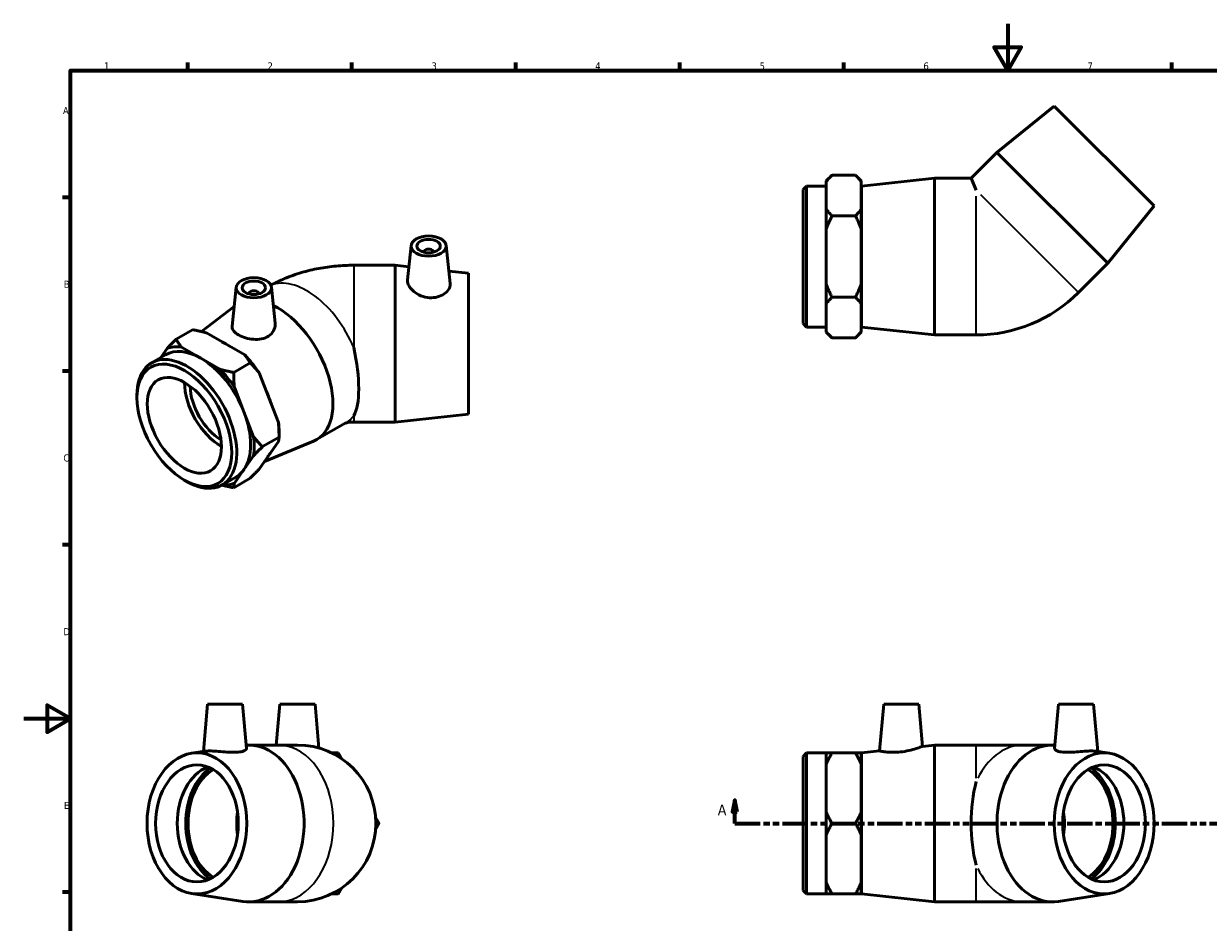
# Model space of a CAD drawing. Header units: millimetres. Extents: x 0 to 903, y -168 to 594.
# Tile 2 of 3: x 0 to 506, y 210 to 594. Entities that reach past the tile are written whole.
import ezdxf

# ---------------------------------------------------------------- set-up
doc = ezdxf.new("R2010")
doc.units = ezdxf.units.MM
doc.linetypes.add('DOUBLE_DASH_CHAIN', pattern=[1.2403, 0.6614, -0.0827, 0.1654, -0.0827, 0.1654, -0.0827])
for name, color, linetype, lineweight in [('Border (ANSI)', 7, 'Continuous', 70), ('Section Line (ANSI)', 7, 'DOUBLE_DASH_CHAIN', 70), ('Visible (ANSI)', 7, 'Continuous', 50), ('Visible Narrow (ANSI)', 7, 'Continuous', 35)]:
    doc.layers.add(name, color=color, linetype=linetype, lineweight=lineweight)
doc.styles.add('Label Text (ANSI)', font='tahoma.ttf')
doc.styles.add('Note Text (ANSI)', font='tahoma.ttf')

# ---------------------------------------------------------------- blocks, each defined once
blk = doc.blocks.new('Borders Default Border')
at = {"layer": 'Border (ANSI)'}
for p, q in [((70.08, 574), (70.08, 577.45)), ((140.17, 574), (140.17, 577.45)), ((210.25, 574), (210.25, 577.45)), ((280.33, 574), (280.33, 577.45)), ((350.42, 574), (350.42, 577.45)), ((490.58, 574), (490.58, 577.45)), ((20, 519.75), (16.55, 519.75)), ((20, 445.5), (16.55, 445.5)), ((20, 371.25), (16.55, 371.25)), ((20, 222.75), (16.55, 222.75))]:
    blk.add_line(p, q, dxfattribs=at)
at = {"layer": 'Border (ANSI)', "flags": 128}
for points in [[(420.5, 594), (420.5, 574), (414.73, 584), (426.27, 584), (420.5, 574)], [(20, 20), (20, 574), (821, 574), (821, 20), (20, 20)], [(0, 297), (20, 297), (10, 302.77), (10, 291.23), (20, 297)]]:
    blk.add_lwpolyline(points, dxfattribs=at)
at = {"layer": 'Border (ANSI)', "color": 230, "true_color": 0xff0080, "char_height": 3.05, "attachment_point": 7, "style": 'Note Text (ANSI)'}
for s, insert in [('1', (34.35, 574.4)), ('2', (104.2, 574.4)), ('3', (174.26, 574.34)), ('4', (244.23, 574.4)), ('5', (314.48, 574.34)), ('6', (384.49, 574.34)), ('7', (454.6, 574.4)), ('A', (16.78, 555.35)), ('B', (17.15, 481.1)), ('C', (16.95, 406.8)), ('D', (16.96, 332.6)), ('E', (17.21, 258.35))]:
    blk.add_mtext(s, dxfattribs=dict(at, insert=insert))
blk = doc.blocks.new('2dTransSection0')
at = {"layer": 'Section Line (ANSI)', "linetype": 'Continuous'}
for p, q in [((303.96, 262.18), (302.96, 257.18)), ((303.96, 257.18), (303.96, 262.18)), ((304.96, 257.18), (303.96, 262.18)), ((598.47, 262.18), (597.47, 257.18)), ((598.47, 257.18), (598.47, 262.18)), ((599.47, 257.18), (598.47, 262.18)), ((302.96, 257.18), (304.96, 257.18)), ((303.96, 252.18), (303.96, 257.18)), ((597.47, 257.18), (599.47, 257.18)), ((598.47, 252.18), (598.47, 257.18)), ((303.96, 252.18), (314.63, 252.18)), ((587.8, 252.18), (598.47, 252.18))]:
    blk.add_line(p, q, dxfattribs=at)
at = {"layer": 'Section Line (ANSI)', "linetype": 'DOUBLE_DASH_CHAIN', "ltscale": 16.346291}
blk.add_line((303.96, 252.18), (598.47, 252.18), dxfattribs=at)
at = {"layer": 'Section Line (ANSI)', "linetype": 'Continuous', "flags": 128}
for points in [[(304.96, 257.18), (303.96, 262.18), (302.96, 257.18), (304.96, 257.18)], [(599.47, 257.18), (598.47, 262.18), (597.47, 257.18), (599.47, 257.18)]]:
    blk.add_lwpolyline(points, dxfattribs=at)
at = {"layer": 'Section Line (ANSI)'}
for points in [[(304.96, 257.18), (303.96, 262.18), (302.96, 257.18), (304.96, 257.18)], [(599.47, 257.18), (598.47, 262.18), (597.47, 257.18), (599.47, 257.18)]]:
    blk.add_solid(points, dxfattribs=at)
at = {"layer": 'Section Line (ANSI)', "char_height": 4.57, "attachment_point": 7, "style": 'Label Text (ANSI)'}
for insert in [(296.6, 255.68), (601.94, 255.68)]:
    blk.add_mtext('A', dxfattribs=dict(at, insert=insert))

msp = doc.modelspace()

# ---------------------------------------------------------------- linework, layer by layer
at = {"layer": 'Visible (ANSI)'}
for p, q in [((440.393, 558.737), (415.927, 539.008)), ((440.393, 558.737), (483.031, 516.098)), ((415.927, 539.008), (404.89, 527.971)), ((415.927, 539.008), (463.303, 491.632)), ((342.931, 526.786), (345.431, 529.286)), ((342.931, 526.786), (342.931, 526.396)), ((355.431, 529.286), (345.431, 529.286)), ((357.931, 526.786), (355.431, 529.286)), ((357.931, 526.396), (357.931, 526.786)), ((358.031, 524.621), (389.281, 527.971)), ((389.281, 460.971), (389.281, 527.971)), ((389.281, 527.971), (404.89, 527.971)), ((404.89, 527.971), (407.031, 522.802)), ((333.031, 523.121), (334.531, 524.621)), ((333.031, 465.821), (333.031, 523.121)), ((334.531, 524.621), (334.531, 464.321)), ((334.531, 524.621), (342.931, 524.621)), ((342.931, 520.582), (342.931, 526.396)), ((357.931, 514.769), (357.931, 526.396)), ((358.031, 464.321), (358.031, 524.621)), ((342.931, 514.769), (342.931, 520.582)), ((357.931, 519.471), (358.031, 519.471)), ((342.931, 514.769), (342.931, 506.098)), ((355.431, 511.878), (345.431, 511.878)), ((357.931, 506.098), (357.931, 514.769)), ((483.031, 516.098), (463.303, 491.632)), ((342.931, 494.471), (342.931, 506.098)), ((357.931, 482.844), (357.931, 506.098)), ((165.552, 499.21), (163.975, 484.499)), ((171.038, 496.491), (171.038, 496.305)), ((175.038, 496.491), (175.038, 496.305)), ((180.524, 499.21), (182.272, 482.901)), ((342.931, 482.844), (342.931, 494.471)), ((463.303, 491.632), (450.752, 479.081)), ((158.773, 490.749), (141.023, 490.749)), ((158.773, 490.749), (158.773, 423.749)), ((164.578, 490.126), (158.773, 490.749)), ((190.023, 487.399), (181.694, 488.291)), ((190.023, 487.399), (190.023, 427.099)), ((90.866, 481.395), (89.079, 464.721)), ((105.838, 481.395), (107.485, 466.034)), ((342.931, 482.844), (342.931, 474.174)), ((357.931, 474.174), (357.931, 482.844)), ((96.352, 478.676), (96.352, 478.49)), ((100.352, 478.676), (100.352, 478.49)), ((355.431, 477.064), (345.431, 477.064)), ((76.026, 462.376), (89.972, 473.055)), ((342.931, 468.361), (342.931, 474.174)), ((357.931, 462.547), (357.931, 474.174)), ((333.031, 465.821), (334.531, 464.321)), ((342.931, 462.547), (342.931, 468.361)), ((357.931, 469.471), (358.031, 469.471)), ((72.195, 463.196), (65.124, 459.124)), ((94.493, 452.392), (78.05, 461.86)), ((334.531, 464.321), (342.931, 464.321)), ((342.931, 462.547), (342.931, 462.157)), ((342.931, 462.157), (345.431, 459.657)), ((357.931, 462.157), (355.431, 459.657)), ((357.931, 462.157), (357.931, 462.547)), ((358.031, 464.321), (389.281, 460.971)), ((389.281, 460.971), (407.031, 460.971)), ((75.665, 451.018), (67.443, 455.753)), ((355.431, 459.657), (345.431, 459.657)), ((54.679, 449.076), (60.619, 452.497)), ((61.312, 455.191), (58.616, 451.343)), ((83.886, 446.284), (75.665, 451.018)), ((96.812, 449.02), (89.741, 444.948)), ((108.845, 423.57), (100.624, 444.769)), ((94.128, 428.061), (90.017, 438.661)), ((48.406, 434.004), (48.406, 435.226)), ((98.238, 417.462), (94.128, 428.061)), ((190.023, 427.099), (158.773, 423.749)), ((125.157, 416.212), (137.708, 423.44)), ((158.773, 423.749), (141.023, 423.749)), ((100.624, 403.655), (108.845, 415.385)), ((109.121, 417.283), (102.05, 413.211)), ((102.917, 406.928), (123.834, 415.562)), ((109.121, 419.319), (109.121, 417.283)), ((94.128, 403.412), (98.238, 409.277)), ((84.771, 396.821), (90.711, 400.242)), ((90.017, 397.548), (94.128, 403.412)), ((68.586, 398.96), (69.643, 398.347)), ((96.812, 399.722), (89.741, 395.65)), ((78.553, 303.177), (76.78, 282.92)), ((78.553, 303.177), (93.553, 303.177)), ((93.553, 303.177), (95.214, 284.194)), ((109.489, 303.177), (107.958, 285.677)), ((109.489, 303.177), (124.489, 303.177)), ((124.489, 303.177), (126.131, 284.406)), ((367.516, 303.177), (365.764, 283.156)), ((367.516, 303.177), (382.516, 303.177)), ((382.516, 303.177), (384.096, 285.121)), ((442.202, 303.177), (440.541, 284.194)), ((442.202, 303.177), (457.202, 303.177)), ((457.202, 303.177), (458.974, 282.92)), ((96.14, 285.677), (108.691, 285.677)), ((116.989, 285.677), (108.691, 285.677)), ((384.096, 285.121), (389.281, 285.677)), ((389.281, 218.677), (389.281, 285.677)), ((389.281, 285.677), (407.031, 285.677)), ((427.064, 285.677), (407.031, 285.677)), ((439.615, 285.677), (427.064, 285.677)), ((71.757, 282.154), (77.588, 283.043)), ((333.031, 280.827), (334.531, 282.327)), ((333.031, 223.527), (333.031, 280.827)), ((334.531, 282.327), (334.531, 222.027)), ((334.531, 282.327), (342.931, 282.327)), ((342.931, 282.327), (342.931, 277.322)), ((355.431, 282.327), (345.431, 282.327)), ((357.931, 277.322), (357.931, 282.327)), ((358.031, 282.327), (365.764, 283.156)), ((358.031, 222.027), (358.031, 282.327)), ((463.997, 282.154), (458.167, 283.043)), ((342.931, 267.252), (342.931, 277.322)), ((357.931, 257.183), (357.931, 277.322)), ((357.931, 277.177), (358.031, 277.177)), ((342.931, 257.183), (342.931, 267.252)), ((342.931, 257.183), (342.931, 247.172)), ((357.931, 247.172), (357.931, 257.183)), ((355.431, 252.177), (345.431, 252.177)), ((342.931, 237.102), (342.931, 247.172)), ((357.931, 227.033), (357.931, 247.172)), ((342.931, 227.033), (342.931, 237.102)), ((333.031, 223.527), (334.531, 222.027)), ((342.931, 227.033), (342.931, 222.027)), ((357.931, 227.177), (358.031, 227.177)), ((357.931, 222.027), (357.931, 227.033)), ((71.757, 222.201), (93.601, 218.87)), ((96.14, 218.677), (108.691, 218.677)), ((108.691, 218.677), (116.989, 218.677)), ((334.531, 222.027), (342.931, 222.027)), ((355.431, 222.027), (345.431, 222.027)), ((358.031, 222.027), (389.281, 218.677)), ((389.281, 218.677), (407.031, 218.677)), ((407.031, 218.677), (427.064, 218.677)), ((439.615, 218.677), (427.064, 218.677)), ((463.997, 222.201), (442.154, 218.87))]:
    msp.add_line(p, q, dxfattribs=at)
for centre, radius, end in [((407.031, 522.802), 61.83, 315), ((116.989, 252.177), 33.5, 90)]:
    msp.add_arc(centre, radius, 270, end, dxfattribs=at)
for centre, major_axis, ratio in [((173.038, 498.944), (7.5, 0), 0.5758617), ((173.038, 498.944), (5, 0), 0.5758617), ((98.352, 481.129), (7.5, 0), 0.5758617), ((98.352, 481.129), (5, 0), 0.5758617), ((68.664, 422.338), (14.297, -24.828), 0.5780931), ((68.664, 422.338), (11.19, -19.431), 0.5780931), ((74.043, 252.177), (0, -30.15), 0.7071068), ((461.712, 252.177), (0, -30.15), 0.7071068), ((74.043, 252.177), (0, -25), 0.7071068), ((461.712, 252.177), (0, -25), 0.7071068)]:
    msp.add_ellipse(centre, major_axis=major_axis, ratio=ratio, dxfattribs=at)
for centre, major_axis, ratio, start_param, end_param in [((173.038, 496.491), (-2, 0), 0.5758617, 2.9729035, 6.4518745), ((98.352, 478.676), (-2, 0), 0.5758617, 2.9729035, 6.4518745), ((108.439, 445.243), (16.718, -29.031), 0.5780931, 6.2071638, 8.7157768), ((75.665, 426.369), (-16.126, 28.003), 0.5780931, 5.8677847, 6.1788545), ((86.342, 432.518), (15.046, -26.127), 0.5780931, 2.2768168, 2.4394396), ((69.725, 422.949), (15.046, -26.127), 0.5780931, 5.4958534, 10.2121098), ((75.665, 426.369), (-15.046, 26.127), 0.5780931, 5.4997209, 6.2831853), ((75.665, 426.369), (-15.046, 26.127), 0.5780931, 4.4525233, 5.4997209), ((86.271, 432.477), (16.126, -28.003), 0.5780931, 1.6789945, 1.9900643), ((129.288, 457.249), (8.924, -33.379), 0.3183383, 0.3092742, 1.4351963), ((75.665, 426.369), (-16.126, 28.003), 0.5780931, 4.8205872, 5.131657), ((84.574, 431.5), (-11.19, 19.431), 0.5780931, 0.7869209, 2.3546718), ((84.574, 431.5), (-9.482, 16.465), 0.5780931, 0.8013214, 2.3402712), ((86.342, 432.518), (15.046, -26.127), 0.5780931, 1.21577, 1.4060913), ((75.665, 426.369), (15.046, -26.127), 0.5780931, 0.2637331, 1.3109306), ((86.271, 432.477), (16.126, -28.003), 0.5780931, 0.7873319, 0.9428668), ((75.665, 426.369), (-16.126, 28.003), 0.5780931, 3.7733896, 4.0844594), ((86.342, 432.518), (15.046, -26.127), 0.5780931, 0.2143233, 0.3131429), ((75.665, 426.369), (15.046, -26.127), 0.5780931, 0, 0.2637331), ((75.665, 426.369), (16.126, -28.003), 0.5780931, 5.9151214, 6.1788545), ((96.14, 252.177), (0, 33.5), 0.7071068, 3.0341863, 6.3276567), ((439.615, 252.177), (0, -33.5), 0.7071068, 3.0971213, 6.3905917), ((83.282, 252.177), (0, -25), 0.7071068, 3.4059959, 6.018782), ((87.902, 252.177), (0, 26.389), 0.7071068, 0.4559984, 2.6855942), ((87.902, 252.177), (0, 25), 0.7071068, 0.4028046, 2.7387881), ((447.853, 252.177), (0, -25), 0.7071068, 0.4028046, 2.7387881), ((447.853, 252.177), (0, -26.389), 0.7071068, 0.4559984, 2.6855942), ((452.472, 252.177), (0, 25), 0.7071068, 3.4059959, 6.018782), ((418.766, 252.177), (0, -33.5), 0.4142136, 4.1494279, 5.27535), ((108.691, 252.177), (0, 25), 0.7071068, 1.3704615, 1.7711312), ((427.064, 252.177), (0, -25), 0.7071068, 1.3704615, 1.7711312)]:
    msp.add_ellipse(centre, major_axis=major_axis, ratio=ratio, start_param=start_param, end_param=end_param, dxfattribs=at)
for points, weights in [([(345.431, 529.286), (343.932, 527.787), (342.931, 526.396)], [1, 1.00372783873, 1]), ([(357.931, 526.396), (356.93, 527.787), (355.431, 529.286)], [1, 1.00372783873, 1]), ([(342.931, 514.769), (343.932, 513.377), (345.431, 511.878)], [1, 1.00372783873, 1]), ([(345.431, 511.878), (343.932, 508.881), (342.931, 506.098)], [1, 1.00372783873, 1]), ([(355.431, 511.878), (356.93, 513.377), (357.931, 514.769)], [1, 1.00372783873, 1]), ([(357.931, 506.098), (356.93, 508.881), (355.431, 511.878)], [1, 1.00372783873, 1]), ([(342.931, 482.844), (343.932, 480.062), (345.431, 477.064)], [1, 1.00372783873, 1]), ([(355.431, 477.064), (356.93, 480.062), (357.931, 482.844)], [1, 1.00372783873, 1]), ([(345.431, 477.064), (343.932, 475.565), (342.931, 474.174)], [1, 1.00372783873, 1]), ([(357.931, 474.174), (356.93, 475.565), (355.431, 477.064)], [1, 1.00372783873, 1]), ([(78.05, 461.86), (75.374, 462.586), (72.195, 463.196)], [1, 1.00372783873, 1]), ([(342.931, 462.547), (343.932, 461.156), (345.431, 459.657)], [1, 1.00372783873, 1]), ([(355.431, 459.657), (356.93, 461.156), (357.931, 462.547)], [1, 1.00372783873, 1]), ([(61.312, 455.191), (63.004, 457.002), (65.124, 459.124)], [1, 1.00372783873, 1]), ([(65.124, 459.124), (66.184, 457.293), (67.443, 455.753)], [1, 1.00372783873, 1]), ([(96.812, 449.02), (95.752, 450.851), (94.493, 452.392)], [1, 1.00372783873, 1]), ([(83.886, 446.284), (86.562, 445.558), (89.741, 444.948)], [1, 1.00372783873, 1]), ([(100.624, 444.769), (98.932, 446.898), (96.812, 449.02)], [1, 1.00372783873, 1]), ([(89.741, 444.948), (89.741, 441.605), (90.017, 438.661)], [1, 1.00372783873, 1]), ([(109.121, 417.283), (109.121, 420.626), (108.845, 423.57)], [1, 1.00372783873, 1]), ([(98.238, 417.462), (99.93, 415.333), (102.05, 413.211)], [1, 1.00372783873, 1]), ([(108.845, 415.385), (109.121, 416.381), (109.121, 417.283)], [1, 1.00372783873, 1]), ([(102.05, 413.211), (99.93, 411.088), (98.238, 409.277)], [1, 1.00372783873, 1]), ([(96.812, 399.722), (98.932, 401.844), (100.624, 403.655)], [1, 1.00372783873, 1]), ([(89.741, 395.65), (87.029, 396.171), (84.688, 396.774)], [1, 1.00317834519, 1.0009369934]), ([(90.017, 397.548), (89.741, 396.552), (89.741, 395.65)], [1, 1.00372783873, 1]), ([(131.591, 282.327), (132.966, 282.327), (134.396, 282.327)], [1.00185958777, 1.00177406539, 1]), ([(134.396, 282.327), (135.111, 281.089), (135.798, 279.898)], [1, 1.00177406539, 1.00185958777]), ([(342.931, 282.327), (343.932, 282.327), (345.431, 282.327)], [1, 1.00372783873, 1]), ([(345.431, 282.327), (343.932, 279.731), (342.931, 277.322)], [1, 1.00372783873, 1]), ([(355.431, 282.327), (356.93, 282.327), (357.931, 282.327)], [1, 1.00372783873, 1]), ([(357.931, 277.322), (356.93, 279.731), (355.431, 282.327)], [1, 1.00372783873, 1]), ([(150.401, 254.606), (151.088, 253.415), (151.803, 252.177)], [1.00185958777, 1.00177406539, 1]), ([(342.931, 257.183), (343.932, 254.773), (345.431, 252.177)], [1, 1.00372783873, 1]), ([(355.431, 252.177), (356.93, 254.773), (357.931, 257.183)], [1, 1.00372783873, 1]), ([(151.803, 252.177), (151.088, 250.939), (150.401, 249.748)], [1, 1.00177406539, 1.00185958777]), ([(345.431, 252.177), (343.932, 249.581), (342.931, 247.172)], [1, 1.00372783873, 1]), ([(357.931, 247.172), (356.93, 249.581), (355.431, 252.177)], [1, 1.00372783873, 1]), ([(135.798, 224.456), (135.111, 223.265), (134.396, 222.027)], [1.00185958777, 1.00177406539, 1]), ([(342.931, 227.033), (343.932, 224.623), (345.431, 222.027)], [1, 1.00372783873, 1]), ([(355.431, 222.027), (356.93, 224.623), (357.931, 227.033)], [1, 1.00372783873, 1]), ([(134.396, 222.027), (132.966, 222.027), (131.591, 222.027)], [1, 1.00177406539, 1.00185958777]), ([(345.431, 222.027), (343.932, 222.027), (342.931, 222.027)], [1, 1.00372783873, 1]), ([(357.931, 222.027), (356.93, 222.027), (355.431, 222.027)], [1, 1.00372783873, 1])]:
    msp.add_rational_spline(points, weights, degree=2, dxfattribs=at)
for points, knots in [([(105.598, 482.242), (107.53, 483.291), (109.479, 484.216), (113.852, 486.046), (116.283, 486.898), (121.175, 488.333), (123.636, 488.916), (128.578, 489.841), (131.06, 490.182), (136.036, 490.636), (138.529, 490.749), (141.023, 490.749)], [4.74169139, 4.74169139, 4.74169139, 4.74169139, 4.86946861, 4.86946861, 5.02654825, 5.02654825, 5.18362788, 5.18362788, 5.34070751, 5.34070751, 5.49778714, 5.49778714, 5.49778714, 5.49778714]), ([(182.272, 482.901), (182.284, 482.792), (182.29, 482.684), (182.29, 481.918), (182.069, 481.179), (181.17, 479.755), (180.492, 479.072), (178.924, 477.986), (177.929, 477.507), (175.736, 476.916), (174.537, 476.807), (172.203, 476.961), (170.926, 477.259), (168.589, 478.223), (167.527, 478.886), (165.869, 480.268), (165.153, 481.078), (164.197, 482.694), (163.958, 483.498), (163.958, 484.289), (163.964, 484.394), (163.976, 484.499)], [1.3083228, 1.3083228, 1.3083228, 1.3083228, 1.3647813, 1.3647813, 1.7072319, 1.7072319, 2.0496826, 2.0496826, 2.3896226, 2.3896226, 2.7295626, 2.7295626, 3.0937811, 3.0937811, 3.4579995, 3.4579995, 3.8143263, 3.8143263, 4.1706531, 4.1706531, 4.2261535, 4.2261535, 4.2261535, 4.2261535]), ([(107.484, 466.034), (107.504, 465.845), (107.515, 465.656), (107.514, 464.571), (107.273, 463.597), (106.282, 461.839), (105.532, 461.058), (104.652, 460.481)], [4.80768931, 4.80768931, 4.80768931, 4.80768931, 4.88330667, 4.88330667, 5.24752512, 5.24752512, 5.61174356, 5.61174356, 5.61174356, 5.61174356]), ([(104.652, 460.481), (103.83, 459.942), (102.797, 459.518), (100.551, 459.05), (99.338, 459.002), (97.071, 459.174), (95.861, 459.406), (93.635, 460.085), (92.617, 460.529), (91.003, 461.458), (90.297, 462.007), (89.342, 463.16), (89.092, 463.768), (89.061, 464.473), (89.066, 464.596), (89.08, 464.721)], [0, 0, 0, 0, 0.33994, 0.33994, 0.6798801, 0.6798801, 1.0223307, 1.0223307, 1.3647813, 1.3647813, 1.7072319, 1.7072319, 2.0496826, 2.0496826, 2.1205728, 2.1205728, 2.1205728, 2.1205728]), ([(137.41, 423.268), (137.445, 423.28), (137.488, 423.294), (137.686, 423.354), (137.895, 423.411), (138.396, 423.518), (138.683, 423.57), (139.311, 423.657), (139.65, 423.692), (140.335, 423.737), (140.679, 423.749), (141.023, 423.749)], [-1.31567365, -1.31567365, -1.31567365, -1.31567365, -1.27163888, -1.27163888, -1.14337508, -1.14337508, -1.02078232, -1.02078232, -0.89956106, -0.89956106, -0.78539816, -0.78539816, -0.78539816, -0.78539816]), ([(95.214, 284.194), (95.215, 284.18), (95.215, 284.167), (95.215, 283.888), (94.973, 283.585), (93.983, 283.065), (93.233, 282.853), (92.352, 282.729)], [4.86453955, 4.86453955, 4.86453955, 4.86453955, 4.88330667, 4.88330667, 5.24752512, 5.24752512, 5.61174356, 5.61174356, 5.61174356, 5.61174356]), ([(384.096, 285.121), (384.096, 285.121), (383.857, 285.025), (382.901, 284.669), (382.185, 284.412), (380.527, 283.888), (379.465, 283.585), (377.128, 283.065), (375.851, 282.853), (374.643, 282.729)], [4.1706531, 4.1706531, 4.1706531, 4.1706531, 4.5269799, 4.5269799, 4.8833067, 4.8833067, 5.2475251, 5.2475251, 5.6117436, 5.6117436, 5.6117436, 5.6117436]), ([(458.167, 283.043), (457.691, 283.115), (457.014, 283.156), (455.437, 283.156), (454.419, 283.111), (452.193, 282.953), (450.983, 282.845), (448.716, 282.671), (447.503, 282.592), (445.257, 282.562), (444.224, 282.614), (442.522, 282.853), (441.772, 283.065), (440.781, 283.585), (440.54, 283.888), (440.539, 284.167), (440.54, 284.18), (440.541, 284.194)], [1.0382139, 1.0382139, 1.0382139, 1.0382139, 1.3647813, 1.3647813, 1.7072319, 1.7072319, 2.0496826, 2.0496826, 2.3896226, 2.3896226, 2.7295626, 2.7295626, 3.0937811, 3.0937811, 3.4579995, 3.4579995, 3.4767666, 3.4767666, 3.4767666, 3.4767666]), ([(92.352, 282.729), (91.531, 282.614), (90.498, 282.562), (88.252, 282.592), (87.039, 282.671), (84.772, 282.845), (83.562, 282.953), (81.336, 283.111), (80.318, 283.156), (78.741, 283.156), (78.064, 283.115), (77.588, 283.043)], [0, 0, 0, 0, 0.33994, 0.33994, 0.6798801, 0.6798801, 1.0223307, 1.0223307, 1.3647813, 1.3647813, 1.6913488, 1.6913488, 1.6913488, 1.6913488]), ([(374.643, 282.729), (373.517, 282.614), (372.318, 282.562), (370.125, 282.592), (369.13, 282.671), (367.562, 282.845), (366.884, 282.953), (365.985, 283.111), (365.764, 283.156), (365.764, 283.156)], [0, 0, 0, 0, 0.33994, 0.33994, 0.6798801, 0.6798801, 1.0223307, 1.0223307, 1.3647813, 1.3647813, 1.3647813, 1.3647813])]:
    msp.add_open_spline(points, degree=3, knots=knots, dxfattribs=at)
at = {"layer": 'Visible Narrow (ANSI)'}
for p, q in [((407.031, 461.249), (407.031, 520.268)), ((408.823, 521.01), (450.555, 479.278)), ((141.023, 490.749), (141.023, 455.551)), ((141.023, 426.318), (141.023, 423.749)), ((407.031, 271.46), (407.031, 285.635)), ((407.031, 218.72), (407.031, 232.894))]:
    msp.add_line(p, q, dxfattribs=at)
for centre, major_axis, ratio, start_param, end_param in [((120.99, 452.47), (-16.718, 29.031), 0.5780931, 4.4918856, 6.2051139), ((120.99, 452.47), (16.718, -29.031), 0.5780931, 0, 0.2243708), ((108.691, 252.177), (0, 33.5), 0.7071068, 3.2986723, 6.1261057), ((427.064, 252.177), (0, 33.5), 0.7071068, 0.0503918, 0.9574435), ((427.064, 252.177), (0, -33.5), 0.7071068, 5.3257418, 6.2327935)]:
    msp.add_ellipse(centre, major_axis=major_axis, ratio=ratio, start_param=start_param, end_param=end_param, dxfattribs=at)

# ---------------------------------------------------------------- block references
msp.add_blockref('Borders Default Border', (0, 0))
at = {"layer": 'Section Line (ANSI)'}
msp.add_blockref('2dTransSection0', (0, 0), dxfattribs=at)

doc.saveas('drawing.dxf')
